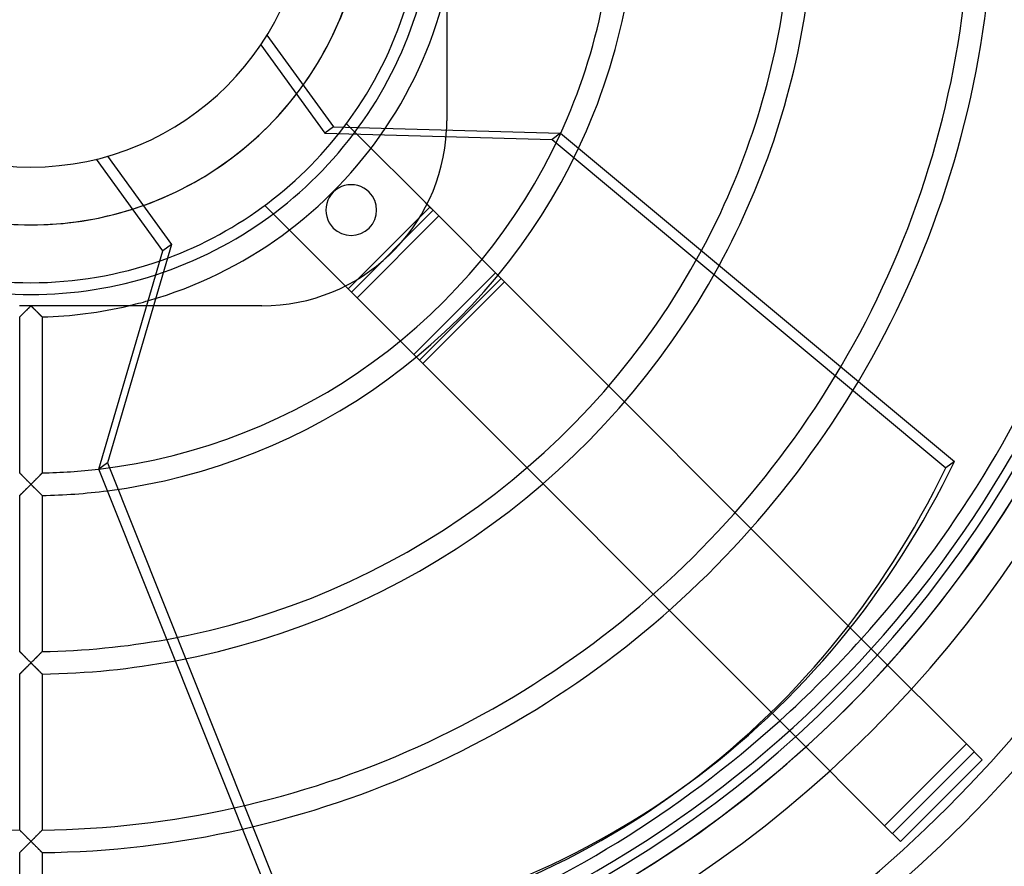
# Model space of a CAD drawing. Header units: millimetres. Extents: x -133 to 133, y -133 to 133.
# Tile 6 of 11: x -1 to 86, y -87 to -12. Entities that reach past the tile are written whole.
import ezdxf

# ---------------------------------------------------------------- set-up
doc = ezdxf.new("R2010")
doc.units = ezdxf.units.MM
doc.layers.add('HIDDEN', color=7, linetype='Continuous')
doc.layers.add('THICK', color=7, linetype='Continuous')

msp = doc.modelspace()

# ---------------------------------------------------------------- linework, layer by layer
at = {"layer": 'HIDDEN'}
for p, q in [((27.999, -20.751), (27.999, -20.751)), ((36.9, -20.5), (36.9, -20.5)), ((35.682, -28.435), (28.328, -21.08)), ((6.793, -23.644), (12.482, -31.474)), ((36.182, -28.935), (34.975, -27.727)), ((20.751, -27.999), (20.751, -27.999)), ((20.751, -27.999), (28.435, -35.682)), ((28.142, -35.389), (35.389, -28.142)), ((28.435, -35.682), (35.682, -28.435)), ((28.935, -36.182), (36.182, -28.935)), ((36.182, -28.935), (42.021, -34.773)), ((12.482, -31.474), (6.785, -50.817)), ((12.482, -31.474), (11.714, -32.033)), ((33.98, -41.228), (41.228, -33.98)), ((34.48, -41.728), (41.728, -34.48)), ((42.021, -34.773), (34.773, -42.021)), ((72.703, -65.455), (42.021, -34.773)), ((28.435, -35.682), (29.142, -36.389)), ((28.935, -36.182), (34.773, -42.021)), ((-0.766, -36.9), (-1.026, -36.9)), ((-0.508, -36.9), (-0.766, -36.9)), ((-0.712, -37.605), (-0.67, -37.564)), ((-0.67, -37.564), (-0.627, -37.522)), ((-0.627, -37.522), (-0.583, -37.479)), ((-0.583, -37.479), (-0.538, -37.434)), ((-0.538, -37.434), (-0.491, -37.388)), ((-0.253, -36.9), (-0.508, -36.9)), ((-0.491, -37.388), (-0.444, -37.342)), ((-0.444, -37.342), (-0.396, -37.294)), ((-0.396, -37.294), (-0.348, -37.246)), ((-0.348, -37.246), (-0.299, -37.198)), ((-0.299, -37.198), (-0.25, -37.149)), ((0, -36.9), (-0.253, -36.9)), ((-0.25, -37.149), (-0.2, -37.1)), ((-0.2, -37.1), (-0.15, -37.05)), ((-0.15, -37.05), (-0.1, -37)), ((-0.1, -37), (-0.05, -36.95)), ((-0.05, -36.95), (0, -36.9)), ((0, -36.9), (0.052, -36.952)), ((0.253, -36.9), (0, -36.9)), ((0.052, -36.952), (0.104, -37.004)), ((0.104, -37.004), (0.156, -37.056)), ((0.156, -37.056), (0.208, -37.107)), ((0.208, -37.107), (0.259, -37.158)), ((0.508, -36.9), (0.253, -36.9)), ((0.259, -37.158), (0.31, -37.209)), ((0.31, -37.209), (0.361, -37.259)), ((0.361, -37.259), (0.411, -37.309)), ((0.411, -37.309), (0.461, -37.358)), ((0.461, -37.358), (0.509, -37.406)), ((0.766, -36.9), (0.508, -36.9)), ((0.509, -37.406), (0.557, -37.453)), ((0.557, -37.453), (0.604, -37.499)), ((0.604, -37.499), (0.649, -37.543)), ((0.649, -37.543), (0.693, -37.587)), ((1.026, -36.9), (0.766, -36.9)), ((1.288, -36.9), (1.026, -36.9)), ((1.552, -36.9), (1.288, -36.9)), ((1.817, -36.9), (1.552, -36.9)), ((2.084, -36.9), (1.817, -36.9)), ((2.352, -36.9), (2.084, -36.9)), ((2.62, -36.9), (2.352, -36.9)), ((2.89, -36.9), (2.62, -36.9)), ((3.16, -36.9), (2.89, -36.9)), ((3.43, -36.9), (3.16, -36.9)), ((3.701, -36.9), (3.43, -36.9)), ((3.971, -36.9), (3.701, -36.9)), ((4.24, -36.9), (3.971, -36.9)), ((4.509, -36.9), (4.24, -36.9)), ((4.777, -36.9), (4.509, -36.9)), ((5.043, -36.9), (4.777, -36.9)), ((5.308, -36.9), (5.043, -36.9)), ((5.572, -36.9), (5.308, -36.9)), ((5.834, -36.9), (5.572, -36.9)), ((6.094, -36.9), (5.834, -36.9)), ((6.351, -36.9), (6.094, -36.9)), ((6.607, -36.9), (6.351, -36.9)), ((6.859, -36.9), (6.607, -36.9)), ((7.109, -36.9), (6.859, -36.9)), ((7.356, -36.9), (7.109, -36.9)), ((7.6, -36.9), (7.356, -36.9)), ((7.84, -36.9), (7.6, -36.9)), ((8.076, -36.9), (7.84, -36.9)), ((8.312, -36.9), (8.076, -36.9)), ((8.532, -36.9), (8.312, -36.9)), ((8.649, -36.9), (8.532, -36.9)), ((20.5, -36.9), (10.28, -36.9)), ((20.5, -36.9), (20.5, -36.9)), ((-1, -37.887), (-0.998, -37.884)), ((-0.998, -37.884), (-0.99, -37.877)), ((-0.99, -37.877), (-0.979, -37.866)), ((-0.979, -37.866), (-0.962, -37.85)), ((-0.962, -37.85), (-0.942, -37.83)), ((-0.942, -37.83), (-0.918, -37.807)), ((-0.918, -37.807), (-0.89, -37.78)), ((-0.89, -37.78), (-0.859, -37.75)), ((-0.859, -37.75), (-0.826, -37.717)), ((-0.826, -37.717), (-0.79, -37.682)), ((-0.79, -37.682), (-0.752, -37.644)), ((-0.752, -37.644), (-0.712, -37.605)), ((0.693, -37.587), (0.735, -37.628)), ((0.735, -37.628), (0.776, -37.668)), ((0.776, -37.668), (0.814, -37.705)), ((0.814, -37.705), (0.849, -37.74)), ((0.849, -37.74), (0.882, -37.772)), ((0.882, -37.772), (0.912, -37.801)), ((0.912, -37.801), (0.937, -37.826)), ((0.937, -37.826), (0.959, -37.847)), ((0.959, -37.847), (0.977, -37.864)), ((0.977, -37.864), (0.99, -37.877)), ((0.99, -37.877), (0.997, -37.884)), ((0.997, -37.884), (1, -37.887)), ((34.773, -42.021), (65.78, -73.028)), ((6.785, -50.817), (6.017, -51.375)), ((6.785, -50.817), (23.667, -93.038)), ((-0.997, -51.723), (-1, -51.72)), ((-0.989, -51.732), (-0.997, -51.723)), ((-0.975, -51.746), (-0.989, -51.732)), ((-0.956, -51.766), (-0.975, -51.746)), ((-0.932, -51.79), (-0.956, -51.766)), ((-0.904, -51.818), (-0.932, -51.79)), ((-0.872, -51.85), (-0.904, -51.818)), ((-0.837, -51.886), (-0.872, -51.85)), ((-0.799, -51.924), (-0.837, -51.886)), ((-0.759, -51.965), (-0.799, -51.924)), ((-0.716, -52.009), (-0.759, -51.965)), ((-0.672, -52.054), (-0.716, -52.009)), ((-0.625, -52.101), (-0.672, -52.054)), ((-0.577, -52.149), (-0.625, -52.101)), ((-0.528, -52.199), (-0.577, -52.149)), ((-0.478, -52.249), (-0.528, -52.199)), ((-0.427, -52.301), (-0.478, -52.249)), ((-0.376, -52.353), (-0.427, -52.301)), ((-0.323, -52.406), (-0.376, -52.353)), ((-0.27, -52.459), (-0.323, -52.406)), ((0.323, -52.406), (0.27, -52.459)), ((0.376, -52.353), (0.323, -52.406)), ((0.427, -52.301), (0.376, -52.353)), ((0.478, -52.249), (0.427, -52.301)), ((0.528, -52.199), (0.478, -52.249)), ((0.577, -52.149), (0.528, -52.199)), ((0.625, -52.101), (0.577, -52.149)), ((0.672, -52.054), (0.625, -52.101)), ((0.716, -52.009), (0.672, -52.054)), ((0.759, -51.965), (0.716, -52.009)), ((0.799, -51.924), (0.759, -51.965)), ((0.837, -51.886), (0.799, -51.924)), ((0.872, -51.85), (0.837, -51.886)), ((0.904, -51.818), (0.872, -51.85)), ((0.932, -51.79), (0.904, -51.818)), ((0.956, -51.766), (0.932, -51.79)), ((0.975, -51.746), (0.956, -51.766)), ((0.989, -51.732), (0.975, -51.746)), ((0.997, -51.723), (0.989, -51.732)), ((1, -51.72), (0.997, -51.723)), ((-0.583, -53.31), (-0.538, -53.265)), ((-0.538, -53.265), (-0.491, -53.219)), ((-0.491, -53.219), (-0.444, -53.172)), ((-0.444, -53.172), (-0.396, -53.125)), ((-0.396, -53.125), (-0.348, -53.077)), ((-0.348, -53.077), (-0.299, -53.028)), ((-0.299, -53.028), (-0.25, -52.979)), ((-0.217, -52.513), (-0.27, -52.459)), ((-0.25, -52.979), (-0.2, -52.93)), ((-0.163, -52.567), (-0.217, -52.513)), ((-0.2, -52.93), (-0.15, -52.88)), ((-0.109, -52.621), (-0.163, -52.567)), ((-0.15, -52.88), (-0.1, -52.83)), ((-0.054, -52.676), (-0.109, -52.621)), ((-0.1, -52.83), (-0.05, -52.78)), ((0, -52.73), (-0.054, -52.676)), ((-0.05, -52.78), (0, -52.73)), ((0.054, -52.676), (0, -52.73)), ((0, -52.73), (0.052, -52.782)), ((0.052, -52.782), (0.104, -52.834)), ((0.109, -52.621), (0.054, -52.676)), ((0.104, -52.834), (0.156, -52.886)), ((0.163, -52.567), (0.109, -52.621)), ((0.156, -52.886), (0.208, -52.938)), ((0.217, -52.513), (0.163, -52.567)), ((0.208, -52.938), (0.259, -52.989)), ((0.27, -52.459), (0.217, -52.513)), ((0.259, -52.989), (0.311, -53.04)), ((0.311, -53.04), (0.361, -53.09)), ((0.361, -53.09), (0.411, -53.14)), ((0.411, -53.14), (0.461, -53.189)), ((0.461, -53.189), (0.509, -53.237)), ((0.509, -53.237), (0.557, -53.284)), ((0.557, -53.284), (0.604, -53.33)), ((-1, -53.721), (-0.998, -53.718)), ((-0.998, -53.718), (-0.99, -53.711)), ((-0.99, -53.711), (-0.978, -53.699)), ((-0.978, -53.699), (-0.962, -53.683)), ((-0.962, -53.683), (-0.942, -53.663)), ((-0.942, -53.663), (-0.918, -53.64)), ((-0.918, -53.64), (-0.89, -53.613)), ((-0.89, -53.613), (-0.859, -53.582)), ((-0.859, -53.582), (-0.826, -53.549)), ((-0.826, -53.549), (-0.79, -53.514)), ((-0.79, -53.514), (-0.752, -53.477)), ((-0.752, -53.477), (-0.712, -53.437)), ((-0.712, -53.437), (-0.671, -53.396)), ((-0.671, -53.396), (-0.628, -53.354)), ((-0.628, -53.354), (-0.583, -53.31)), ((0.604, -53.33), (0.649, -53.375)), ((0.649, -53.375), (0.693, -53.419)), ((0.693, -53.419), (0.735, -53.46)), ((0.735, -53.46), (0.776, -53.5)), ((0.776, -53.5), (0.814, -53.537)), ((0.814, -53.537), (0.849, -53.572)), ((0.849, -53.572), (0.882, -53.605)), ((0.882, -53.605), (0.911, -53.634)), ((0.911, -53.634), (0.937, -53.659)), ((0.937, -53.659), (0.959, -53.681)), ((0.959, -53.681), (0.977, -53.698)), ((0.977, -53.698), (0.99, -53.71)), ((0.99, -53.71), (0.997, -53.718)), ((0.997, -53.718), (1, -53.721)), ((-0.997, -67.556), (-1, -67.553)), ((-0.989, -67.564), (-0.997, -67.556)), ((-0.975, -67.578), (-0.989, -67.564)), ((-0.956, -67.598), (-0.975, -67.578)), ((-0.932, -67.622), (-0.956, -67.598)), ((-0.904, -67.65), (-0.932, -67.622)), ((-0.872, -67.682), (-0.904, -67.65)), ((-0.837, -67.717), (-0.872, -67.682)), ((-0.799, -67.756), (-0.837, -67.717)), ((-0.759, -67.797), (-0.799, -67.756)), ((-0.716, -67.84), (-0.759, -67.797)), ((-0.672, -67.885), (-0.716, -67.84)), ((-0.625, -67.932), (-0.672, -67.885)), ((-0.578, -67.98), (-0.625, -67.932)), ((-0.529, -68.029), (-0.578, -67.98)), ((-0.478, -68.08), (-0.529, -68.029)), ((-0.427, -68.131), (-0.478, -68.08)), ((-0.375, -68.184), (-0.427, -68.131)), ((0.427, -68.131), (0.375, -68.184)), ((0.478, -68.08), (0.427, -68.131)), ((0.529, -68.029), (0.478, -68.08)), ((0.578, -67.98), (0.529, -68.029)), ((0.625, -67.932), (0.578, -67.98)), ((0.672, -67.885), (0.625, -67.932)), ((0.716, -67.84), (0.672, -67.885)), ((0.759, -67.797), (0.716, -67.84)), ((0.799, -67.756), (0.759, -67.797)), ((0.837, -67.717), (0.799, -67.756)), ((0.872, -67.682), (0.837, -67.717)), ((0.904, -67.65), (0.872, -67.682)), ((0.932, -67.622), (0.904, -67.65)), ((0.956, -67.598), (0.932, -67.622)), ((0.975, -67.578), (0.956, -67.598)), ((0.989, -67.564), (0.975, -67.578)), ((0.997, -67.556), (0.989, -67.564)), ((1, -67.553), (0.997, -67.556)), ((82.997, -75.749), (74.56, -67.312)), ((-0.492, -69.05), (-0.445, -69.003)), ((-0.445, -69.003), (-0.397, -68.956)), ((-0.397, -68.956), (-0.348, -68.908)), ((-0.323, -68.236), (-0.375, -68.184)), ((-0.348, -68.908), (-0.3, -68.859)), ((-0.27, -68.289), (-0.323, -68.236)), ((-0.3, -68.859), (-0.25, -68.81)), ((-0.217, -68.343), (-0.27, -68.289)), ((-0.25, -68.81), (-0.2, -68.76)), ((-0.163, -68.397), (-0.217, -68.343)), ((-0.2, -68.76), (-0.15, -68.71)), ((-0.109, -68.451), (-0.163, -68.397)), ((-0.15, -68.71), (-0.1, -68.66)), ((-0.054, -68.506), (-0.109, -68.451)), ((-0.1, -68.66), (-0.05, -68.61)), ((0, -68.56), (-0.054, -68.506)), ((-0.05, -68.61), (0, -68.56)), ((0.054, -68.506), (0, -68.56)), ((0, -68.56), (0.05, -68.61)), ((0.05, -68.61), (0.1, -68.66)), ((0.109, -68.451), (0.054, -68.506)), ((0.1, -68.66), (0.15, -68.71)), ((0.163, -68.397), (0.109, -68.451)), ((0.15, -68.71), (0.2, -68.76)), ((0.217, -68.343), (0.163, -68.397)), ((0.2, -68.76), (0.25, -68.81)), ((0.27, -68.289), (0.217, -68.343)), ((0.25, -68.81), (0.3, -68.859)), ((0.323, -68.236), (0.27, -68.289)), ((0.3, -68.859), (0.348, -68.908)), ((0.375, -68.184), (0.323, -68.236)), ((0.348, -68.908), (0.397, -68.956)), ((0.397, -68.956), (0.445, -69.003)), ((0.445, -69.003), (0.492, -69.05)), ((-1, -69.553), (-0.998, -69.55)), ((-0.998, -69.55), (-0.99, -69.543)), ((-0.99, -69.543), (-0.978, -69.531)), ((-0.978, -69.531), (-0.962, -69.515)), ((-0.962, -69.515), (-0.942, -69.495)), ((-0.942, -69.495), (-0.917, -69.471)), ((-0.917, -69.471), (-0.89, -69.444)), ((-0.89, -69.444), (-0.859, -69.414)), ((-0.859, -69.414), (-0.826, -69.381)), ((-0.826, -69.381), (-0.79, -69.345)), ((-0.79, -69.345), (-0.752, -69.308)), ((-0.752, -69.308), (-0.712, -69.268)), ((-0.712, -69.268), (-0.67, -69.227)), ((-0.67, -69.227), (-0.627, -69.185)), ((-0.627, -69.185), (-0.583, -69.141)), ((-0.583, -69.141), (-0.538, -69.096)), ((-0.538, -69.096), (-0.492, -69.05)), ((0.492, -69.05), (0.538, -69.096)), ((0.538, -69.096), (0.583, -69.141)), ((0.583, -69.141), (0.627, -69.185)), ((0.627, -69.185), (0.67, -69.227)), ((0.67, -69.227), (0.712, -69.268)), ((0.712, -69.268), (0.752, -69.308)), ((0.752, -69.308), (0.79, -69.345)), ((0.79, -69.345), (0.826, -69.381)), ((0.826, -69.381), (0.859, -69.414)), ((0.859, -69.414), (0.89, -69.444)), ((0.89, -69.444), (0.917, -69.471)), ((0.917, -69.471), (0.942, -69.495)), ((0.942, -69.495), (0.962, -69.515)), ((0.962, -69.515), (0.978, -69.531)), ((0.978, -69.531), (0.99, -69.543)), ((0.99, -69.543), (0.998, -69.55)), ((0.998, -69.55), (1, -69.553)), ((67.312, -74.56), (75.749, -82.997)), ((82.997, -75.749), (75.749, -82.997)), ((82.997, -75.749), (82.997, -75.749)), ((84.411, -77.163), (82.997, -75.749)), ((83.704, -76.456), (76.456, -83.704)), ((77.163, -84.411), (84.411, -77.163)), ((84.411, -77.163), (84.411, -77.163)), ((75.749, -82.997), (75.749, -82.997)), ((75.749, -82.997), (77.163, -84.411)), ((-0.997, -83.387), (-1, -83.384)), ((-0.989, -83.396), (-0.997, -83.387)), ((-0.975, -83.41), (-0.989, -83.396)), ((-0.956, -83.429), (-0.975, -83.41)), ((-0.932, -83.453), (-0.956, -83.429)), ((-0.904, -83.481), (-0.932, -83.453)), ((-0.872, -83.513), (-0.904, -83.481)), ((-0.837, -83.548), (-0.872, -83.513)), ((-0.799, -83.587), (-0.837, -83.548)), ((-0.759, -83.628), (-0.799, -83.587)), ((-0.716, -83.671), (-0.759, -83.628)), ((-0.672, -83.716), (-0.716, -83.671)), ((-0.625, -83.762), (-0.672, -83.716)), ((-0.578, -83.81), (-0.625, -83.762)), ((-0.528, -83.86), (-0.578, -83.81)), ((-0.478, -83.91), (-0.528, -83.86)), ((0.528, -83.86), (0.478, -83.91)), ((0.578, -83.81), (0.528, -83.86)), ((0.625, -83.762), (0.578, -83.81)), ((0.672, -83.716), (0.625, -83.762)), ((0.716, -83.671), (0.672, -83.716)), ((0.759, -83.628), (0.716, -83.671)), ((0.799, -83.587), (0.759, -83.628)), ((0.837, -83.548), (0.799, -83.587)), ((0.872, -83.513), (0.837, -83.548)), ((0.904, -83.481), (0.872, -83.513)), ((0.932, -83.453), (0.904, -83.481)), ((0.956, -83.429), (0.932, -83.453)), ((0.975, -83.41), (0.956, -83.429)), ((0.989, -83.396), (0.975, -83.41)), ((0.997, -83.387), (0.989, -83.396)), ((1, -83.384), (0.997, -83.387)), ((-0.427, -83.962), (-0.478, -83.91)), ((-0.375, -84.014), (-0.427, -83.962)), ((-0.397, -84.786), (-0.349, -84.738)), ((-0.323, -84.066), (-0.375, -84.014)), ((-0.349, -84.738), (-0.3, -84.689)), ((-0.27, -84.12), (-0.323, -84.066)), ((-0.3, -84.689), (-0.25, -84.64)), ((-0.216, -84.173), (-0.27, -84.12)), ((-0.25, -84.64), (-0.2, -84.59)), ((-0.163, -84.227), (-0.216, -84.173)), ((-0.2, -84.59), (-0.15, -84.54)), ((-0.109, -84.281), (-0.163, -84.227)), ((-0.15, -84.54), (-0.1, -84.49)), ((-0.054, -84.336), (-0.109, -84.281)), ((-0.1, -84.49), (-0.05, -84.44)), ((0, -84.39), (-0.054, -84.336)), ((-0.05, -84.44), (0, -84.39)), ((0.054, -84.336), (0, -84.39)), ((0, -84.39), (0.052, -84.442)), ((0.052, -84.442), (0.104, -84.494)), ((0.109, -84.281), (0.054, -84.336)), ((0.104, -84.494), (0.156, -84.546)), ((0.163, -84.227), (0.109, -84.281)), ((0.156, -84.546), (0.208, -84.598)), ((0.216, -84.173), (0.163, -84.227)), ((0.208, -84.598), (0.26, -84.649)), ((0.27, -84.12), (0.216, -84.173)), ((0.26, -84.649), (0.311, -84.7)), ((0.323, -84.066), (0.27, -84.12)), ((0.311, -84.7), (0.362, -84.751)), ((0.375, -84.014), (0.323, -84.066)), ((0.427, -83.962), (0.375, -84.014)), ((0.478, -83.91), (0.427, -83.962)), ((77.163, -84.411), (77.163, -84.411)), ((-1, -85.384), (-0.998, -85.382)), ((-0.998, -85.382), (-0.99, -85.375)), ((-0.99, -85.375), (-0.978, -85.363)), ((-0.978, -85.363), (-0.962, -85.347)), ((-0.962, -85.347), (-0.942, -85.326)), ((-0.942, -85.326), (-0.917, -85.302)), ((-0.917, -85.302), (-0.89, -85.275)), ((-0.89, -85.275), (-0.859, -85.245)), ((-0.859, -85.245), (-0.826, -85.212)), ((-0.826, -85.212), (-0.79, -85.176)), ((-0.79, -85.176), (-0.752, -85.138)), ((-0.752, -85.138), (-0.712, -85.099)), ((-0.712, -85.099), (-0.67, -85.058)), ((-0.67, -85.058), (-0.627, -85.015)), ((-0.627, -85.015), (-0.583, -84.971)), ((-0.583, -84.971), (-0.538, -84.926)), ((-0.538, -84.926), (-0.492, -84.88)), ((-0.492, -84.88), (-0.445, -84.834)), ((-0.445, -84.834), (-0.397, -84.786)), ((0.362, -84.751), (0.412, -84.801)), ((0.412, -84.801), (0.461, -84.85)), ((0.461, -84.85), (0.51, -84.898)), ((0.51, -84.898), (0.557, -84.945)), ((0.557, -84.945), (0.604, -84.992)), ((0.604, -84.992), (0.649, -85.037)), ((0.649, -85.037), (0.693, -85.08)), ((0.693, -85.08), (0.735, -85.122)), ((0.735, -85.122), (0.775, -85.162)), ((0.775, -85.162), (0.813, -85.2)), ((0.813, -85.2), (0.849, -85.235)), ((0.849, -85.235), (0.882, -85.267)), ((0.882, -85.267), (0.911, -85.296)), ((0.911, -85.296), (0.937, -85.322)), ((0.937, -85.322), (0.959, -85.344)), ((0.959, -85.344), (0.977, -85.361)), ((0.977, -85.361), (0.99, -85.374)), ((0.99, -85.374), (0.997, -85.382)), ((0.997, -85.382), (1, -85.384))]:
    msp.add_line(p, q, dxfattribs=at)
for centre, radius, start, end in [((0, 0), 117.05, 179.99998, 270.00002), ((0, 0), 115.05, 179.99998, 270.00002), ((0, 0), 102.489, 179.99998, 0), ((0, 0), 29.725, 180.00002, 0), ((0, 0), 117.05, 270.00002, 0), ((0, 0), 115.05, 270.00002, 0), ((0, 0), 117.05, 270.00002, 0), ((0, 0), 115.05, 270.00002, 0), ((0, 0), 117.05, 180.00002, 270.00002), ((0, 0), 115.05, 180.00002, 270.00002), ((0, 0), 101.22, 270.56604, 359.43392), ((0, 0), 29.725, 287.66276, 324.33722), ((0, 0), 51.73, 276.68082, 335.31921), ((0, 0), 37.9, 285.95071, 326.04927), ((0, 0), 35.9, 287.99697, 324.00301), ((0, 0), 34.85, 289.18786, 322.81212), ((20.5, -20.5), 16.4, 270.00002, 357.1434), ((0, 0), 53.73, 277.25601, 334.74396), ((28.412, -28.412), 2.25, 44.99999, 225.00003), ((28.412, -28.412), 2.25, 225.00003, 44.99999), ((0, 0), 67.56, 280.27825, 331.72173), ((0, 0), 69.56, 280.61372, 331.38632), ((0, 0), 83.39, 282.48603, 329.51395), ((0, 0), 85.39, 282.70593, 329.2941), ((0, 0), 99.22, 312.03919, 317.96083)]:
    msp.add_arc(centre, radius, start, end, dxfattribs=at)
msp.add_ellipse((0.384, 0.279), major_axis=(-57.838, 79.607), ratio=0.866025, start_param=2.70526, end_param=3.141593, dxfattribs=at)
at = {"layer": 'THICK'}
for p, q in [((36.9, -8.649), (36.9, -20.5)), ((20.94, -12.911), (26.845, -21.039)), ((20.387, -13.767), (26.077, -21.597)), ((28.328, -21.08), (27.999, -20.751)), ((26.845, -21.039), (26.077, -21.597)), ((26.077, -21.597), (46.233, -22.157)), ((26.845, -21.039), (47.001, -21.598)), ((47.001, -21.598), (46.233, -22.157)), ((47.001, -21.598), (81.939, -50.701)), ((46.233, -22.157), (81.171, -51.259)), ((11.714, -32.033), (5.808, -23.904)), ((6.017, -51.375), (11.714, -32.033)), ((-0.67, -37.564), (-0.712, -37.605)), ((-0.627, -37.522), (-0.67, -37.564)), ((-0.583, -37.479), (-0.627, -37.522)), ((-0.538, -37.434), (-0.583, -37.479)), ((-0.491, -37.388), (-0.538, -37.434)), ((-0.444, -37.342), (-0.491, -37.388)), ((-0.396, -37.294), (-0.444, -37.342)), ((-0.348, -37.246), (-0.396, -37.294)), ((-0.299, -37.198), (-0.348, -37.246)), ((-0.25, -37.149), (-0.299, -37.198)), ((-0.2, -37.1), (-0.25, -37.149)), ((-0.15, -37.05), (-0.2, -37.1)), ((-0.1, -37), (-0.15, -37.05)), ((-0.05, -36.95), (-0.1, -37)), ((0, -36.9), (-0.05, -36.95)), ((0.05, -36.95), (0, -36.9)), ((0.1, -37), (0.05, -36.95)), ((0.15, -37.05), (0.1, -37)), ((0.2, -37.1), (0.15, -37.05)), ((0.25, -37.149), (0.2, -37.1)), ((0.299, -37.198), (0.25, -37.149)), ((0.348, -37.246), (0.299, -37.198)), ((0.396, -37.294), (0.348, -37.246)), ((0.444, -37.342), (0.396, -37.294)), ((0.491, -37.388), (0.444, -37.342)), ((0.538, -37.434), (0.491, -37.388)), ((0.583, -37.479), (0.538, -37.434)), ((0.627, -37.522), (0.583, -37.479)), ((0.67, -37.564), (0.627, -37.522)), ((0.712, -37.605), (0.67, -37.564)), ((10.28, -36.9), (8.649, -36.9)), ((-0.998, -37.884), (-1, -37.887)), ((-1, -51.72), (-1, -37.887)), ((-0.99, -37.877), (-0.998, -37.884)), ((-0.979, -37.866), (-0.99, -37.877)), ((-0.962, -37.85), (-0.979, -37.866)), ((-0.942, -37.83), (-0.962, -37.85)), ((-0.918, -37.807), (-0.942, -37.83)), ((-0.89, -37.78), (-0.918, -37.807)), ((-0.859, -37.75), (-0.89, -37.78)), ((-0.826, -37.717), (-0.859, -37.75)), ((-0.79, -37.682), (-0.826, -37.717)), ((-0.752, -37.644), (-0.79, -37.682)), ((-0.712, -37.605), (-0.752, -37.644)), ((0.752, -37.644), (0.712, -37.605)), ((0.79, -37.682), (0.752, -37.644)), ((0.826, -37.717), (0.79, -37.682)), ((0.859, -37.75), (0.826, -37.717)), ((0.89, -37.78), (0.859, -37.75)), ((0.918, -37.807), (0.89, -37.78)), ((0.942, -37.83), (0.918, -37.807)), ((0.962, -37.85), (0.942, -37.83)), ((0.979, -37.866), (0.962, -37.85)), ((0.99, -37.877), (0.979, -37.866)), ((0.998, -37.884), (0.99, -37.877)), ((1, -37.887), (0.998, -37.884)), ((1, -37.887), (1, -51.72)), ((22.899, -93.597), (6.017, -51.375)), ((81.939, -50.701), (81.171, -51.259)), ((-1, -51.72), (-0.997, -51.723)), ((-0.997, -51.723), (-0.99, -51.731)), ((-0.99, -51.731), (-0.977, -51.743)), ((-0.977, -51.743), (-0.96, -51.761)), ((-0.96, -51.761), (-0.939, -51.783)), ((-0.939, -51.783), (-0.914, -51.808)), ((-0.914, -51.808), (-0.885, -51.837)), ((-0.885, -51.837), (-0.853, -51.87)), ((-0.853, -51.87), (-0.819, -51.905)), ((-0.819, -51.905), (-0.782, -51.942)), ((-0.782, -51.942), (-0.743, -51.982)), ((-0.743, -51.982), (-0.701, -52.024)), ((-0.701, -52.024), (-0.659, -52.067)), ((-0.659, -52.067), (-0.614, -52.112)), ((-0.614, -52.112), (-0.569, -52.158)), ((-0.569, -52.158), (-0.523, -52.205)), ((-0.523, -52.205), (-0.475, -52.253)), ((-0.475, -52.253), (-0.426, -52.302)), ((-0.426, -52.302), (-0.376, -52.353)), ((-0.376, -52.353), (-0.324, -52.405)), ((-0.324, -52.405), (-0.272, -52.457)), ((0.272, -52.457), (0.324, -52.405)), ((0.324, -52.405), (0.376, -52.353)), ((0.376, -52.353), (0.426, -52.302)), ((0.426, -52.302), (0.475, -52.253)), ((0.475, -52.253), (0.523, -52.205)), ((0.523, -52.205), (0.569, -52.158)), ((0.569, -52.158), (0.614, -52.112)), ((0.614, -52.112), (0.659, -52.067)), ((0.659, -52.067), (0.701, -52.024)), ((0.701, -52.024), (0.743, -51.982)), ((0.743, -51.982), (0.782, -51.942)), ((0.782, -51.942), (0.819, -51.905)), ((0.819, -51.905), (0.853, -51.87)), ((0.853, -51.87), (0.885, -51.837)), ((0.885, -51.837), (0.914, -51.808)), ((0.914, -51.808), (0.939, -51.783)), ((0.939, -51.783), (0.96, -51.761)), ((0.96, -51.761), (0.977, -51.743)), ((0.977, -51.743), (0.99, -51.731)), ((0.99, -51.731), (0.997, -51.723)), ((0.997, -51.723), (1, -51.72)), ((-0.557, -53.284), (-0.604, -53.33)), ((-0.509, -53.237), (-0.557, -53.284)), ((-0.461, -53.189), (-0.509, -53.237)), ((-0.411, -53.14), (-0.461, -53.189)), ((-0.361, -53.09), (-0.411, -53.14)), ((-0.311, -53.04), (-0.361, -53.09)), ((-0.259, -52.989), (-0.311, -53.04)), ((-0.272, -52.457), (-0.219, -52.511)), ((-0.208, -52.938), (-0.259, -52.989)), ((-0.219, -52.511), (-0.165, -52.565)), ((-0.156, -52.886), (-0.208, -52.938)), ((-0.165, -52.565), (-0.11, -52.62)), ((-0.104, -52.834), (-0.156, -52.886)), ((-0.11, -52.62), (-0.055, -52.675)), ((-0.052, -52.782), (-0.104, -52.834)), ((-0.055, -52.675), (0, -52.73)), ((0, -52.73), (-0.052, -52.782)), ((0, -52.73), (0.055, -52.675)), ((0.05, -52.78), (0, -52.73)), ((0.1, -52.83), (0.05, -52.78)), ((0.055, -52.675), (0.11, -52.62)), ((0.15, -52.88), (0.1, -52.83)), ((0.11, -52.62), (0.165, -52.565)), ((0.2, -52.93), (0.15, -52.88)), ((0.165, -52.565), (0.219, -52.511)), ((0.25, -52.979), (0.2, -52.93)), ((0.219, -52.511), (0.272, -52.457)), ((0.299, -53.028), (0.25, -52.979)), ((0.348, -53.077), (0.299, -53.028)), ((0.396, -53.125), (0.348, -53.077)), ((0.444, -53.172), (0.396, -53.125)), ((0.491, -53.219), (0.444, -53.172)), ((0.538, -53.265), (0.491, -53.219)), ((0.583, -53.31), (0.538, -53.265)), ((-0.997, -53.718), (-1, -53.721)), ((-1, -67.553), (-1, -53.721)), ((-0.99, -53.71), (-0.997, -53.718)), ((-0.977, -53.698), (-0.99, -53.71)), ((-0.959, -53.681), (-0.977, -53.698)), ((-0.937, -53.659), (-0.959, -53.681)), ((-0.911, -53.634), (-0.937, -53.659)), ((-0.882, -53.605), (-0.911, -53.634)), ((-0.849, -53.572), (-0.882, -53.605)), ((-0.814, -53.537), (-0.849, -53.572)), ((-0.776, -53.5), (-0.814, -53.537)), ((-0.735, -53.46), (-0.776, -53.5)), ((-0.693, -53.419), (-0.735, -53.46)), ((-0.649, -53.375), (-0.693, -53.419)), ((-0.604, -53.33), (-0.649, -53.375)), ((0.628, -53.354), (0.583, -53.31)), ((0.671, -53.396), (0.628, -53.354)), ((0.712, -53.437), (0.671, -53.396)), ((0.752, -53.477), (0.712, -53.437)), ((0.79, -53.514), (0.752, -53.477)), ((0.826, -53.549), (0.79, -53.514)), ((0.859, -53.582), (0.826, -53.549)), ((0.89, -53.613), (0.859, -53.582)), ((0.918, -53.64), (0.89, -53.613)), ((0.942, -53.663), (0.918, -53.64)), ((0.962, -53.683), (0.942, -53.663)), ((0.978, -53.699), (0.962, -53.683)), ((0.99, -53.711), (0.978, -53.699)), ((0.998, -53.718), (0.99, -53.711)), ((1, -53.721), (0.998, -53.718)), ((1, -53.721), (1, -67.553)), ((74.56, -67.312), (72.703, -65.455)), ((-1, -67.553), (-0.997, -67.555)), ((-0.997, -67.555), (-0.99, -67.563)), ((-0.99, -67.563), (-0.977, -67.576)), ((-0.977, -67.576), (-0.96, -67.593)), ((-0.96, -67.593), (-0.939, -67.615)), ((-0.939, -67.615), (-0.914, -67.64)), ((-0.914, -67.64), (-0.885, -67.669)), ((-0.885, -67.669), (-0.854, -67.701)), ((-0.854, -67.701), (-0.819, -67.736)), ((-0.819, -67.736), (-0.782, -67.773)), ((-0.782, -67.773), (-0.743, -67.813)), ((-0.743, -67.813), (-0.702, -67.854)), ((-0.702, -67.854), (-0.659, -67.898)), ((-0.659, -67.898), (-0.615, -67.942)), ((-0.615, -67.942), (-0.57, -67.988)), ((-0.57, -67.988), (-0.523, -68.035)), ((-0.523, -68.035), (-0.476, -68.083)), ((-0.476, -68.083), (-0.426, -68.132)), ((-0.426, -68.132), (-0.376, -68.183)), ((0.376, -68.183), (0.426, -68.132)), ((0.426, -68.132), (0.476, -68.083)), ((0.476, -68.083), (0.523, -68.035)), ((0.523, -68.035), (0.57, -67.988)), ((0.57, -67.988), (0.615, -67.942)), ((0.615, -67.942), (0.659, -67.898)), ((0.659, -67.898), (0.702, -67.854)), ((0.702, -67.854), (0.743, -67.813)), ((0.743, -67.813), (0.782, -67.773)), ((0.782, -67.773), (0.819, -67.736)), ((0.819, -67.736), (0.854, -67.701)), ((0.854, -67.701), (0.885, -67.669)), ((0.885, -67.669), (0.914, -67.64)), ((0.914, -67.64), (0.939, -67.615)), ((0.939, -67.615), (0.96, -67.593)), ((0.96, -67.593), (0.977, -67.576)), ((0.977, -67.576), (0.99, -67.563)), ((0.99, -67.563), (0.997, -67.555)), ((0.997, -67.555), (1, -67.553)), ((-0.412, -68.97), (-0.461, -69.019)), ((-0.362, -68.921), (-0.412, -68.97)), ((-0.376, -68.183), (-0.325, -68.234)), ((-0.311, -68.87), (-0.362, -68.921)), ((-0.325, -68.234), (-0.272, -68.287)), ((-0.26, -68.819), (-0.311, -68.87)), ((-0.272, -68.287), (-0.219, -68.341)), ((-0.208, -68.768), (-0.26, -68.819)), ((-0.219, -68.341), (-0.165, -68.395)), ((-0.156, -68.716), (-0.208, -68.768)), ((-0.165, -68.395), (-0.11, -68.449)), ((-0.104, -68.664), (-0.156, -68.716)), ((-0.11, -68.449), (-0.055, -68.505)), ((-0.052, -68.612), (-0.104, -68.664)), ((-0.055, -68.505), (0, -68.56)), ((0, -68.56), (-0.052, -68.612)), ((0, -68.56), (0.055, -68.505)), ((0.052, -68.612), (0, -68.56)), ((0.104, -68.664), (0.052, -68.612)), ((0.055, -68.505), (0.11, -68.449)), ((0.156, -68.716), (0.104, -68.664)), ((0.11, -68.449), (0.165, -68.395)), ((0.208, -68.768), (0.156, -68.716)), ((0.165, -68.395), (0.219, -68.341)), ((0.26, -68.819), (0.208, -68.768)), ((0.219, -68.341), (0.272, -68.287)), ((0.311, -68.87), (0.26, -68.819)), ((0.272, -68.287), (0.325, -68.234)), ((0.362, -68.921), (0.311, -68.87)), ((0.325, -68.234), (0.376, -68.183)), ((0.412, -68.97), (0.362, -68.921)), ((0.461, -69.019), (0.412, -68.97)), ((-0.997, -69.55), (-1, -69.553)), ((-1, -83.384), (-1, -69.553)), ((-0.99, -69.542), (-0.997, -69.55)), ((-0.977, -69.53), (-0.99, -69.542)), ((-0.959, -69.512), (-0.977, -69.53)), ((-0.937, -69.491), (-0.959, -69.512)), ((-0.911, -69.465), (-0.937, -69.491)), ((-0.882, -69.436), (-0.911, -69.465)), ((-0.849, -69.404), (-0.882, -69.436)), ((-0.813, -69.369), (-0.849, -69.404)), ((-0.775, -69.331), (-0.813, -69.369)), ((-0.735, -69.291), (-0.775, -69.331)), ((-0.693, -69.25), (-0.735, -69.291)), ((-0.649, -69.206), (-0.693, -69.25)), ((-0.604, -69.161), (-0.649, -69.206)), ((-0.557, -69.115), (-0.604, -69.161)), ((-0.509, -69.068), (-0.557, -69.115)), ((-0.461, -69.019), (-0.509, -69.068)), ((0.509, -69.068), (0.461, -69.019)), ((0.557, -69.115), (0.509, -69.068)), ((0.604, -69.161), (0.557, -69.115)), ((0.649, -69.206), (0.604, -69.161)), ((0.693, -69.25), (0.649, -69.206)), ((0.735, -69.291), (0.693, -69.25)), ((0.775, -69.331), (0.735, -69.291)), ((0.813, -69.369), (0.775, -69.331)), ((0.849, -69.404), (0.813, -69.369)), ((0.882, -69.436), (0.849, -69.404)), ((0.911, -69.465), (0.882, -69.436)), ((0.937, -69.491), (0.911, -69.465)), ((0.959, -69.512), (0.937, -69.491)), ((0.977, -69.53), (0.959, -69.512)), ((0.99, -69.542), (0.977, -69.53)), ((0.997, -69.55), (0.99, -69.542)), ((1, -69.553), (0.997, -69.55)), ((1, -69.553), (1, -83.384)), ((65.78, -73.028), (67.312, -74.56)), ((57.454, -79.886), (58.222, -79.328)), ((-1, -83.384), (-0.997, -83.387)), ((-0.997, -83.387), (-0.99, -83.394)), ((-0.99, -83.394), (-0.977, -83.407)), ((-0.977, -83.407), (-0.96, -83.424)), ((-0.96, -83.424), (-0.939, -83.446)), ((-0.939, -83.446), (-0.914, -83.471)), ((-0.914, -83.471), (-0.885, -83.5)), ((-0.885, -83.5), (-0.854, -83.532)), ((-0.854, -83.532), (-0.819, -83.567)), ((-0.819, -83.567), (-0.783, -83.604)), ((-0.783, -83.604), (-0.744, -83.643)), ((-0.744, -83.643), (-0.703, -83.685)), ((-0.703, -83.685), (-0.66, -83.728)), ((-0.66, -83.728), (-0.616, -83.772)), ((-0.616, -83.772), (-0.571, -83.818)), ((-0.571, -83.818), (-0.524, -83.864)), ((-0.524, -83.864), (-0.476, -83.912)), ((0.476, -83.912), (0.524, -83.864)), ((0.524, -83.864), (0.571, -83.818)), ((0.571, -83.818), (0.616, -83.772)), ((0.616, -83.772), (0.66, -83.728)), ((0.66, -83.728), (0.703, -83.685)), ((0.703, -83.685), (0.744, -83.643)), ((0.744, -83.643), (0.783, -83.604)), ((0.783, -83.604), (0.819, -83.567)), ((0.819, -83.567), (0.854, -83.532)), ((0.854, -83.532), (0.885, -83.5)), ((0.885, -83.5), (0.914, -83.471)), ((0.914, -83.471), (0.939, -83.446)), ((0.939, -83.446), (0.96, -83.424)), ((0.96, -83.424), (0.977, -83.407)), ((0.977, -83.407), (0.99, -83.394)), ((0.99, -83.394), (0.997, -83.387)), ((0.997, -83.387), (1, -83.384)), ((-0.476, -83.912), (-0.427, -83.962)), ((-0.427, -83.962), (-0.377, -84.012)), ((-0.377, -84.012), (-0.325, -84.064)), ((-0.311, -84.7), (-0.362, -84.751)), ((-0.325, -84.064), (-0.273, -84.117)), ((-0.26, -84.649), (-0.311, -84.7)), ((-0.273, -84.117), (-0.22, -84.17)), ((-0.208, -84.598), (-0.26, -84.649)), ((-0.22, -84.17), (-0.165, -84.224)), ((-0.156, -84.546), (-0.208, -84.598)), ((-0.165, -84.224), (-0.111, -84.279)), ((-0.104, -84.494), (-0.156, -84.546)), ((-0.111, -84.279), (-0.055, -84.335)), ((-0.052, -84.442), (-0.104, -84.494)), ((-0.055, -84.335), (0, -84.39)), ((0, -84.39), (-0.052, -84.442)), ((0, -84.39), (0.055, -84.335)), ((0.05, -84.44), (0, -84.39)), ((0.1, -84.49), (0.05, -84.44)), ((0.055, -84.335), (0.111, -84.279)), ((0.15, -84.54), (0.1, -84.49)), ((0.111, -84.279), (0.165, -84.224)), ((0.2, -84.59), (0.15, -84.54)), ((0.165, -84.224), (0.22, -84.17)), ((0.25, -84.64), (0.2, -84.59)), ((0.22, -84.17), (0.273, -84.117)), ((0.3, -84.689), (0.25, -84.64)), ((0.273, -84.117), (0.325, -84.064)), ((0.349, -84.738), (0.3, -84.689)), ((0.325, -84.064), (0.377, -84.012)), ((0.397, -84.786), (0.349, -84.738)), ((0.377, -84.012), (0.427, -83.962)), ((0.427, -83.962), (0.476, -83.912)), ((-0.997, -85.382), (-1, -85.384)), ((-1, -99.215), (-1, -85.384)), ((-0.99, -85.374), (-0.997, -85.382)), ((-0.977, -85.361), (-0.99, -85.374)), ((-0.959, -85.344), (-0.977, -85.361)), ((-0.937, -85.322), (-0.959, -85.344)), ((-0.911, -85.296), (-0.937, -85.322)), ((-0.882, -85.267), (-0.911, -85.296)), ((-0.849, -85.235), (-0.882, -85.267)), ((-0.813, -85.2), (-0.849, -85.235)), ((-0.775, -85.162), (-0.813, -85.2)), ((-0.735, -85.122), (-0.775, -85.162)), ((-0.693, -85.08), (-0.735, -85.122)), ((-0.649, -85.037), (-0.693, -85.08)), ((-0.604, -84.992), (-0.649, -85.037)), ((-0.557, -84.945), (-0.604, -84.992)), ((-0.51, -84.898), (-0.557, -84.945)), ((-0.461, -84.85), (-0.51, -84.898)), ((-0.412, -84.801), (-0.461, -84.85)), ((-0.362, -84.751), (-0.412, -84.801)), ((0.445, -84.834), (0.397, -84.786)), ((0.492, -84.88), (0.445, -84.834)), ((0.538, -84.926), (0.492, -84.88)), ((0.583, -84.971), (0.538, -84.926)), ((0.627, -85.015), (0.583, -84.971)), ((0.67, -85.058), (0.627, -85.015)), ((0.712, -85.099), (0.67, -85.058)), ((0.752, -85.138), (0.712, -85.099)), ((0.79, -85.176), (0.752, -85.138)), ((0.826, -85.212), (0.79, -85.176)), ((0.859, -85.245), (0.826, -85.212)), ((0.89, -85.275), (0.859, -85.245)), ((0.917, -85.302), (0.89, -85.275)), ((0.942, -85.326), (0.917, -85.302)), ((0.962, -85.347), (0.942, -85.326)), ((0.978, -85.363), (0.962, -85.347)), ((0.99, -85.375), (0.978, -85.363)), ((0.998, -85.382), (0.99, -85.375)), ((1, -85.384), (0.998, -85.382)), ((1, -85.384), (1, -99.215))]:
    msp.add_line(p, q, dxfattribs=at)
for centre, radius, start, end in [((0, 0), 102.5, 89.99998, 270.00002), ((0, 0), 102.5, 270.00002, 89.99998), ((0, 0), 105.5, 180.00002, 0), ((0, 0), 100.45, 179.99998, 0), ((0, 0), 24.6, 180.00002, 0), ((0, 0), 34.85, 322.81212, 0), ((0, 0), 29.725, 324.33722, 359.66276), ((0, 0), 35.9, 324.00301, 359.99696), ((0, 0), 99.22, 317.96083, 359.42252), ((0, 0), 37.9, 326.04927, 346.80902), ((0, 0), 83.39, 329.51395, 354.48603), ((0, 0), 85.39, 329.2941, 354.70593), ((0, 0), 67.56, 331.72173, 352.27825), ((0, 0), 69.56, 331.38632, 352.61371), ((0, 0), 51.73, 335.31921, 348.68082), ((0, 0), 53.73, 334.74396, 349.25601), ((20.5, -20.5), 16.4, 357.1434, 0), ((0, 0), 29.725, 252.33722, 287.66276), ((0, 0), 34.85, 250.81212, 270.00002), ((0, 0), 34.85, 270.00002, 289.18786), ((0, 0), 35.9, 252.00301, 287.99697), ((0, 0), 37.9, 283.191, 285.95071), ((0, 0), 37.9, 271.51194, 283.191), ((0, 0), 51.73, 271.10766, 276.68082), ((0, 0), 53.73, 271.06641, 277.25601), ((0, 0), 67.56, 270.84811, 280.27825), ((0, 0), 69.56, 270.8237, 280.61372), ((0, 0), 99.22, 227.96079, 269.42253), ((0, 0), 99.22, 270.57745, 312.03919), ((0, 0), 83.39, 257.51395, 269.31293), ((0, 0), 83.39, 270.68711, 282.48603), ((0, 0), 85.39, 270.67101, 282.70593)]:
    msp.add_arc(centre, radius, start, end, dxfattribs=at)
for centre, major_axis, start_param, end_param in [((-0.384, -0.279), (57.838, -79.607), 0, 0.436332), ((0.384, 0.279), (-57.838, 79.607), 3.141593, 3.577925), ((-0.384, -0.279), (57.838, -79.607), -0.436332, 0)]:
    msp.add_ellipse(centre, major_axis=major_axis, ratio=0.866025, start_param=start_param, end_param=end_param, dxfattribs=at)

doc.saveas('drawing.dxf')
